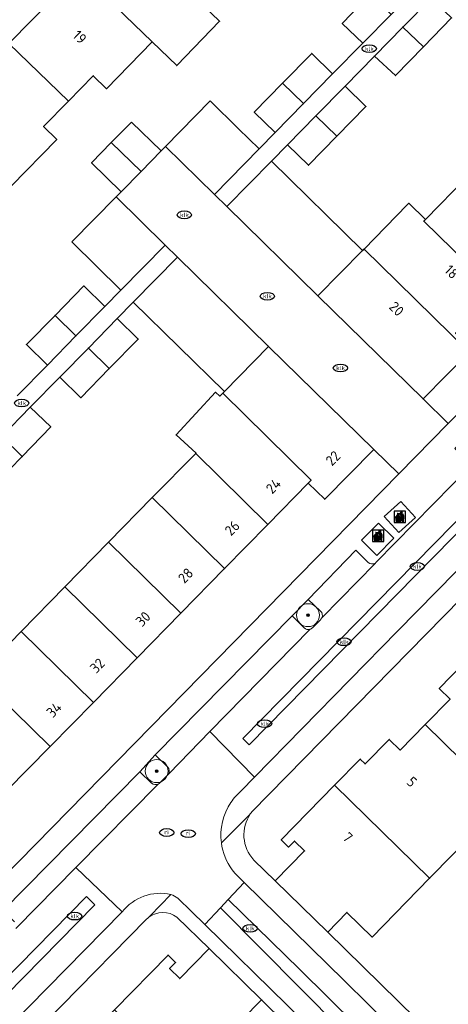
# Model space of a CAD drawing. Header units: metres. Extents: x 103671 to 105190, y 427150 to 429171.
# Tile 89 of 256: x 103792 to 103829, y 427876 to 427962. Entities that reach past the tile are written whole.
import ezdxf
from ezdxf.enums import TextEntityAlignment as Align

# ---------------------------------------------------------------- set-up
doc = ezdxf.new("R2010")
doc.units = ezdxf.units.M
for name, color, linetype, lineweight in [('B-WE-GR-BOOM-S', 253, 'Continuous', 25), ('B-WE-GR-HAAG-GV', 253, 'Continuous', 13), ('B-WE-IE-AFVAL APART PLAATS-S', 253, 'Continuous', 25), ('B-WE-IE-MEUBILAIR-S', 253, 'Continuous', 25), ('B-WE-IE-TERREINAFSCHEIDING_KUNSTMATIG_MUUR-G', 253, 'IE-TERREINAFSCHEIDING_KUNSTMATIG-SO', 18), ('B-WE-OG-BEBOUWING-GV', 253, 'Continuous', 35), ('B-WE-OG-BEBOUWING-T18', 7, 'Continuous', 18), ('B-WE-OG-TERREIN_ERF-GV', 253, 'Continuous', 18), ('B-WE-VH-GESLOTENVERHARDING_BETON-GV', 253, 'Continuous', 18), ('B-WE-VH-ONVERHARD_ZAND-GV', 253, 'Continuous', 18), ('B-WE-VH-OPENVERHARDING-GV', 253, 'Continuous', 18), ('B-WE-VH-OPENVERHARDING_BETONSTRAATSTEEN-GV', 253, 'Continuous', 18)]:
    doc.layers.add(name, color=color, linetype=linetype, lineweight=lineweight)
doc.styles.add('NLCS-ISO', font='NLCS-ISO.ttf')
doc.styles.add('NLCS-ISO-M500-T18', font='NLCS-ISO.ttf', dxfattribs={"height": 0.9})
doc.linetypes.add('IE-TERREINAFSCHEIDING_KUNSTMATIG-SO', pattern='A,4,[82,NLCS.SHX,S=0.75,R=90,X=0,Y=0],4,-2', length=10)

# ---------------------------------------------------------------- blocks, each defined once
blk = doc.blocks.new('SIE-AFVAL APART PLAATS-SO')
h = blk.add_hatch(color=256)
h.dxf.hatch_style = 1
h.paths.add_polyline_path([(-0.09, 0.07), (-1.76, 0.07, 0.819081), (-1.79, -0.09), (-1.4, -2.19, 0.36153), (-1.37, -2.21), (-0.47, -2.21, 0.36153), (-0.44, -2.19), (-0.05, -0.09, 0.819081)])
h.paths.add_polyline_path([(-0.16, -0.1), (-0.2, -0.33), (-0.49, -0.33), (-0.47, -0.1)], flags=16)
h.paths.add_polyline_path([(-0.55, -0.1), (-0.58, -0.33), (-0.87, -0.33), (-0.87, -0.1)], flags=16)
h.paths.add_polyline_path([(-0.22, -0.42), (-0.27, -0.73), (-0.53, -0.73), (-0.5, -0.42)], flags=16)
h.paths.add_polyline_path([(-0.58, -0.42), (-0.61, -0.73), (-0.87, -0.73), (-0.87, -0.42)], flags=16)
h.paths.add_polyline_path([(-0.95, -0.1), (-0.95, -0.33), (-1.27, -0.33), (-1.29, -0.1)], flags=16)
h.paths.add_polyline_path([(-0.95, -0.42), (-0.95, -0.73), (-1.23, -0.73), (-1.26, -0.42)], flags=16)
h.paths.add_polyline_path([(-0.29, -0.83), (-0.34, -1.09), (-0.56, -1.09), (-0.54, -0.83)], flags=16)
h.paths.add_polyline_path([(-0.62, -0.83), (-0.65, -1.09), (-0.87, -1.09), (-0.87, -0.83)], flags=16)
h.paths.add_polyline_path([(-0.95, -0.83), (-0.95, -1.09), (-1.2, -1.09), (-1.22, -0.83)], flags=16)
h.paths.add_polyline_path([(-1.35, -0.33), (-1.64, -0.33), (-1.69, -0.1), (-1.37, -0.1)], flags=16)
h.paths.add_polyline_path([(-1.34, -0.42), (-1.31, -0.73), (-1.57, -0.73), (-1.63, -0.42)], flags=16)
h.paths.add_polyline_path([(-0.36, -1.18), (-0.41, -1.44), (-0.6, -1.44), (-0.57, -1.18)], flags=16)
h.paths.add_polyline_path([(-0.65, -1.18), (-0.68, -1.44), (-0.87, -1.44), (-0.87, -1.18)], flags=16)
h.paths.add_polyline_path([(-1.3, -0.83), (-1.28, -1.09), (-1.5, -1.09), (-1.55, -0.83)], flags=16)
h.paths.add_polyline_path([(-0.95, -1.18), (-0.95, -1.44), (-1.17, -1.44), (-1.19, -1.18)], flags=16)
h.paths.add_polyline_path([(-0.42, -1.53), (-0.47, -1.79), (-0.63, -1.79), (-0.6, -1.53)], flags=16)
h.paths.add_polyline_path([(-1.27, -1.18), (-1.25, -1.44), (-1.44, -1.44), (-1.49, -1.18)], flags=16)
h.paths.add_polyline_path([(-0.69, -1.53), (-0.71, -1.79), (-0.87, -1.79), (-0.87, -1.53)], flags=16)
h.paths.add_polyline_path([(-0.95, -1.53), (-0.95, -1.79), (-1.13, -1.79), (-1.16, -1.53)], flags=16)
h.paths.add_polyline_path([(-1.24, -1.53), (-1.22, -1.79), (-1.37, -1.79), (-1.42, -1.53)], flags=16)
h.paths.add_polyline_path([(-0.49, -1.89), (-0.53, -2.13), (-0.66, -2.13), (-0.64, -1.89)], flags=16)
h.paths.add_polyline_path([(-0.72, -1.89), (-0.74, -2.13), (-0.87, -2.13), (-0.87, -1.89)], flags=16)
h.paths.add_polyline_path([(-0.95, -1.89), (-0.95, -2.13), (-1.1, -2.13), (-1.12, -1.89)], flags=16)
h.paths.add_polyline_path([(-1.21, -1.89), (-1.18, -2.13), (-1.31, -2.13), (-1.35, -1.89)], flags=16)
h.paths.add_polyline_path([(-0.19, 0.78, -0.01173), (-0.3, 0.78, -0.148797), (-0.42, 1.03, -0.136076), (-0.69, 0.87), (-0.78, 0.85, -0.038293), (-1.14, 0.96), (-1.19, 0.81, -0.243822), (-1.56, 0.45, 0.344326), (-1, 0.22, -0.139345), (-0.6, 0.22, 0.618436), (-0.56, 0.27, -0.441494), (-0.47, 0.44, 0.309048)])
h.paths.add_polyline_path([(-0.49, 0.51, 0.351556), (-0.64, 0.31, 0.121061), (-1.02, 0.29, -0.288745), (-1.45, 0.42, 0.203599), (-1.12, 0.79), (-1.09, 0.87, 0.083075), (-0.28, 0.71, -0.242261)], flags=16)
h.paths.add_polyline_path([(-0.4, 0.79, -0.023345), (-0.63, 0.82, 0.07081), (-0.46, 0.9, 0.059965)], flags=16)
h.paths.add_polyline_path([(1.12, 1.48), (-1.07, 1.48, 0.860559), (-1.08, 1.42), (0.29, 1, -0.146703), (0.53, 0.28, 0.421968), (0.56, 0.25), (1.6, 0.31, 0.450293), (1.63, 0.34, 0.122241)])
h.paths.add_polyline_path([(0.26, 1.93, 1), (1.07, 1.93, 1)])
h.paths.add_polyline_path([(1.65, 0.15, 0.429303), (1.62, 0.18), (0.55, 0.23, 0.38429), (0.51, 0.2), (0.16, -2.16, 0.83726), (0.22, -2.18), (0.99, -0.78, -0.688204), (1.05, -0.78), (1.36, -2.14, 0.84934), (1.42, -2.14)])
for p, q in [((-0.09, 0.07), (-1.76, 0.07)), ((-1.4, -2.19), (-1.79, -0.09)), ((-1.37, -0.1), (-1.69, -0.1)), ((-1.64, -0.33), (-1.69, -0.1)), ((-1.64, -0.33), (-1.35, -0.33)), ((-1.63, -0.42), (-1.34, -0.42)), ((-1.57, -0.73), (-1.63, -0.42)), ((-1.57, -0.73), (-1.31, -0.73)), ((-1.55, -0.83), (-1.3, -0.83)), ((-1.5, -1.09), (-1.55, -0.83)), ((-1.5, -1.09), (-1.28, -1.09)), ((-1.49, -1.18), (-1.27, -1.18)), ((-1.44, -1.44), (-1.49, -1.18)), ((-1.44, -1.44), (-1.25, -1.44)), ((-1.42, -1.53), (-1.24, -1.53)), ((-1.37, -1.79), (-1.42, -1.53)), ((-1.37, -1.79), (-1.22, -1.79)), ((-1.37, -2.21), (-0.47, -2.21)), ((-1.31, -2.13), (-1.35, -1.89)), ((-1.35, -1.89), (-1.21, -1.89)), ((-1.31, -2.13), (-1.18, -2.13)), ((-0.95, -0.1), (-1.29, -0.1)), ((-1.27, -0.33), (-0.95, -0.33)), ((-1.26, -0.42), (-0.95, -0.42)), ((-1.23, -0.73), (-0.95, -0.73)), ((-1.22, -0.83), (-0.95, -0.83)), ((-1.2, -1.09), (-0.95, -1.09)), ((-1.19, -1.18), (-0.95, -1.18)), ((-1.17, -1.44), (-0.95, -1.44)), ((-1.16, -1.53), (-0.95, -1.53)), ((-1.13, -1.79), (-0.95, -1.79)), ((-1.12, -1.89), (-0.95, -1.89)), ((-1.1, -2.13), (-0.95, -2.13)), ((-0.95, -0.1), (-0.95, -0.33)), ((-0.95, -0.42), (-0.95, -0.73)), ((-0.95, -0.83), (-0.95, -1.09)), ((-0.95, -1.18), (-0.95, -1.44)), ((-0.95, -1.53), (-0.95, -1.79)), ((-0.95, -1.89), (-0.95, -2.13)), ((-0.87, -0.1), (-0.87, -0.33)), ((-0.55, -0.1), (-0.87, -0.1)), ((-0.87, -0.33), (-0.58, -0.33)), ((-0.87, -0.42), (-0.87, -0.73)), ((-0.87, -0.42), (-0.58, -0.42)), ((-0.87, -0.73), (-0.61, -0.73)), ((-0.87, -0.83), (-0.62, -0.83)), ((-0.87, -0.83), (-0.87, -1.09)), ((-0.87, -1.09), (-0.65, -1.09)), ((-0.87, -1.18), (-0.65, -1.18)), ((-0.87, -1.18), (-0.87, -1.44)), ((-0.87, -1.44), (-0.68, -1.44)), ((-0.87, -1.53), (-0.69, -1.53)), ((-0.87, -1.53), (-0.87, -1.79)), ((-0.87, -1.79), (-0.71, -1.79)), ((-0.87, -1.89), (-0.87, -2.13)), ((-0.87, -1.89), (-0.72, -1.89)), ((-0.87, -2.13), (-0.74, -2.13)), ((-0.66, -2.13), (-0.53, -2.13)), ((-0.64, -1.89), (-0.49, -1.89)), ((-0.63, -1.79), (-0.47, -1.79)), ((-0.6, -1.44), (-0.41, -1.44)), ((-0.6, -1.53), (-0.42, -1.53)), ((-0.57, -1.18), (-0.36, -1.18)), ((-0.56, -1.09), (-0.34, -1.09)), ((-0.54, -0.83), (-0.29, -0.83)), ((-0.53, -0.73), (-0.27, -0.73)), ((-0.53, -2.13), (-0.49, -1.89)), ((-0.5, -0.42), (-0.22, -0.42)), ((-0.49, -0.33), (-0.2, -0.33)), ((-0.16, -0.1), (-0.47, -0.1)), ((-0.47, -1.79), (-0.42, -1.53)), ((-0.44, -2.19), (-0.05, -0.09)), ((-0.41, -1.44), (-0.36, -1.18)), ((-0.34, -1.09), (-0.29, -0.83)), ((-0.27, -0.73), (-0.22, -0.42)), ((-0.2, -0.33), (-0.16, -0.1))]:
    blk.add_line(p, q)
blk.add_lwpolyline([(-2.5, -2.51), (2.5, -2.51), (2.5, 2.49), (-2.5, 2.49)], close=True)
for points in [[(-0.78, 0.85, -0.038293), (-1.14, 0.96), (-1.19, 0.81, -0.243822), (-1.56, 0.45, 0.344326), (-1, 0.22, -0.139345), (-0.6, 0.22, 0.618436), (-0.56, 0.27, -0.441494), (-0.47, 0.44, 0.309048), (-0.19, 0.78, -0.01173), (-0.3, 0.78, -0.01173)], [(-0.78, 0.85), (-0.69, 0.87, 0.136076), (-0.42, 1.03, 0.156405), (-0.29, 0.77)], [(-0.78, 0.85), (-0.69, 0.87, 0.136076), (-0.42, 1.03, 0.148797), (-0.3, 0.78, 0.148797)], [(-0.63, 0.82, 0.07081), (-0.46, 0.9, 0.059965), (-0.4, 0.79, 0.059965)], [(-0.4, 0.79, -0.023345), (-0.63, 0.82)]]:
    blk.add_lwpolyline(points, format="xyb")
for points in [[(-1.09, 0.87), (-1.12, 0.79, -0.203599), (-1.45, 0.42, 0.288745), (-1.02, 0.29, -0.121061), (-0.64, 0.31, -0.351556), (-0.49, 0.51, 0.242261), (-0.28, 0.71, -0.083075)], [(-1.07, 1.48), (1.12, 1.48, -0.122241), (1.63, 0.34, -0.450293), (1.6, 0.31), (0.56, 0.25, -0.421968), (0.53, 0.28, 0.146703), (0.29, 1), (-1.08, 1.42, -0.860559)], [(0.55, 0.23), (1.62, 0.18, -0.429303), (1.65, 0.15), (1.42, -2.14, -0.84934), (1.36, -2.14), (1.05, -0.78, 0.688204), (0.99, -0.78), (0.22, -2.18, -0.83726), (0.16, -2.16), (0.51, 0.2, -0.38429)]]:
    blk.add_lwpolyline(points, format="xyb", close=True)
for points in [[(-1.35, -0.33), (-1.37, -0.1)], [(-1.31, -0.73), (-1.34, -0.42)], [(-1.28, -1.09), (-1.3, -0.83)], [(-1.27, -0.33), (-1.29, -0.1)], [(-1.25, -1.44), (-1.27, -1.18)], [(-1.23, -0.73), (-1.26, -0.42)], [(-1.22, -1.79), (-1.24, -1.53)], [(-1.2, -1.09), (-1.22, -0.83)], [(-1.18, -2.13), (-1.21, -1.89)], [(-1.17, -1.44), (-1.19, -1.18)], [(-1.18, -2.22), (-1.18, -2.21)], [(-1.13, -1.79), (-1.16, -1.53)], [(-1.1, -2.13), (-1.12, -1.89)], [(-0.74, -2.13), (-0.72, -1.89)], [(-0.71, -1.79), (-0.69, -1.53)], [(-0.68, -1.44), (-0.65, -1.18)], [(-0.66, -2.13), (-0.64, -1.89)], [(-0.65, -1.09), (-0.62, -0.83)], [(-0.63, -1.79), (-0.6, -1.53)], [(-0.61, -0.73), (-0.58, -0.42)], [(-0.6, -1.44), (-0.57, -1.18)], [(-0.58, -0.33), (-0.55, -0.1)], [(-0.56, -1.09), (-0.54, -0.83)], [(-0.53, -0.73), (-0.5, -0.42)], [(-0.49, -0.33), (-0.47, -0.1)]]:
    blk.add_lwpolyline(points)
blk.add_circle((0.66, 1.93), 0.401)
for centre, radius, start, end in [((-1.76, -0.01), 0.0869, 90, 247.281), ((-0.09, -0.01), 0.0869, 292.719, 90), ((-1.37, -2.18), 0.0318, 190.4943, 270), ((-0.47, -2.18), 0.0318, 270, 349.5057)]:
    blk.add_arc(centre, radius, start, end)
blk = doc.blocks.new('SIE-MEUBILAIR_PUT_KOLK-SO')
blk.add_ellipse((0, 0), major_axis=(1.25, 0), ratio=0.54)
at = {"style": 'NLCS-ISO'}
blk.add_text('klk', height=0.75, dxfattribs=at).set_placement((0.03, 0), align=Align.MIDDLE_CENTER)
blk = doc.blocks.new('SIE-MEUBILAIR_PUT_RIOOLPUT-SO')
blk.add_ellipse((0, 0), major_axis=(1.25, 0), ratio=0.54)
at = {"style": 'NLCS-ISO'}
blk.add_text('ri', height=0.75, dxfattribs=at).set_placement((-0.04, 0.07), align=Align.MIDDLE_CENTER)
blk = doc.blocks.new('SGR-BOOM_GBKN-SO')
at = {"linetype": 'ByBlock', "lineweight": 18}
h = blk.add_hatch(color=0, dxfattribs=at)
h.dxf.hatch_style = 1
edge = h.paths.add_edge_path()
edge.add_arc((0, 0), 0.25, 0, 360)
at = {"color": 0, "linetype": 'ByBlock', "lineweight": 18}
for radius in [2, 0.25]:
    blk.add_circle((0, 0), radius, dxfattribs=at)
at = {"color": 0, "linetype": 'ByBlock', "lineweight": 18, "style": 'NLCS-ISO'}
blk.add_attdef('SOORT', (2.5, 0), '', height=1.5, dxfattribs=at)

msp = doc.modelspace()

# ---------------------------------------------------------------- linework, layer by layer
at = {"layer": 'B-WE-GR-HAAG-GV', "flags": 128}
for points in [[(103817.896, 427910.054), (103816.818, 427911.067), (103815.411, 427909.649), (103816.469, 427908.594)], [(103817.178, 427908.597), (103817.909, 427909.338)], [(103804.555, 427896.462), (103803.472, 427897.528), (103802.125, 427896.046), (103803.16, 427895.054)], [(103803.88, 427895.084), (103804.556, 427895.749)]]:
    msp.add_lwpolyline(points, dxfattribs=at)
at = {"layer": 'B-WE-GR-HAAG-GV'}
for points in [[(103818.001, 427909.467, 0.329663), (103817.896, 427910.054)], [(103817.909, 427909.338, 0.077036), (103818.001, 427909.467)], [(103816.469, 427908.594, 0.27304), (103816.963, 427908.468)], [(103816.963, 427908.468, 0.127224), (103817.178, 427908.597)], [(103804.616, 427895.821, 0.365855), (103804.555, 427896.462)], [(103804.556, 427895.749, 0.060111), (103804.616, 427895.821)], [(103803.16, 427895.054, 0.317985), (103803.733, 427894.97)], [(103803.733, 427894.97, 0.095709), (103803.88, 427895.084)]]:
    msp.add_lwpolyline(points, format="xyb", dxfattribs=at)
at = {"layer": 'B-WE-IE-TERREINAFSCHEIDING_KUNSTMATIG_MUUR-G', "flags": 128}
msp.add_lwpolyline([(103833.618, 427875.631), (103832.914, 427874.961), (103829.278, 427871.501), (103818.515, 427882.06)], dxfattribs=at)
at = {"layer": 'B-WE-OG-BEBOUWING-GV', "flags": 128}
for points in [[(103796.876, 427965.835), (103803.218, 427959.702), (103805.345, 427957.645), (103809.085, 427961.512), (103806.982, 427963.546), (103800.678, 427969.711)], [(103790.714, 427959.554), (103795.897, 427954.542), (103798.066, 427956.757), (103799.223, 427955.623), (103803.218, 427959.702), (103796.876, 427965.835)], [(103824.043, 427962.107), (103822.233, 427963.86), (103819.783, 427961.31), (103821.576, 427959.597)], [(103827.527, 427963.526), (103825.058, 427961), (103826.877, 427959.286), (103829.318, 427961.798)], [(103826.877, 427959.286), (103825.058, 427961), (103822.589, 427958.475), (103824.436, 427956.773)], [(103790.714, 427959.554), (103784.55, 427953.271), (103790.903, 427947.128), (103794.885, 427951.194), (103793.728, 427952.327), (103795.897, 427954.542)], [(103818.946, 427956.922), (103817.124, 427958.707), (103814.583, 427956.113), (103816.406, 427954.33)], [(103816.406, 427954.33), (103814.583, 427956.113), (103812.107, 427953.584), (103813.927, 427951.802)], [(103820.031, 427955.858), (103817.492, 427953.268), (103819.316, 427951.484), (103821.853, 427954.074)], [(103801.405, 427952.716), (103799.643, 427950.919), (103802.238, 427948.41), (103803.983, 427950.19)], [(103819.316, 427951.484), (103817.492, 427953.268), (103815.013, 427950.738), (103816.836, 427948.953)], [(103799.643, 427950.919), (103797.924, 427949.165), (103800.502, 427946.639), (103802.238, 427948.41)], [(103830.692, 427947.928), (103827.043, 427944.218), (103826.898, 427944.07), (103833.208, 427937.898), (103836.99, 427941.756)], [(103827.043, 427944.218), (103825.601, 427945.632), (103825.454, 427945.482), (103821.683, 427941.636), (103824.59, 427938.787), (103830.858, 427932.644), (103831.1, 427932.89), (103829.676, 427934.294), (103833.208, 427937.898), (103826.898, 427944.07)], [(103821.683, 427941.636), (103821.566, 427941.517), (103817.669, 427937.542), (103826.831, 427928.56), (103830.858, 427932.644), (103824.59, 427938.787)], [(103799.081, 427936.638), (103797.258, 427938.423), (103794.735, 427935.846), (103796.56, 427934.066)], [(103796.56, 427934.066), (103794.735, 427935.846), (103792.242, 427933.3), (103794.062, 427931.518)], [(103800.166, 427935.574), (103797.646, 427933.003), (103799.465, 427931.215), (103801.988, 427933.79)], [(103799.465, 427931.215), (103797.646, 427933.003), (103795.147, 427930.454), (103796.971, 427928.669)], [(103809.503, 427929.212), (103809.356, 427929.062), (103817.073, 427921.467), (103816.821, 427921.21), (103818.263, 427919.812), (103822.526, 427924.148), (103813.354, 427933.139)], [(103809.356, 427929.062), (103809.104, 427928.805), (103808.727, 427929.141), (103805.292, 427925.418), (103807.034, 427923.843), (103807, 427923.809), (103813.299, 427917.618), (103816.821, 427921.21), (103817.073, 427921.467)], [(103790.079, 427925.283), (103791.868, 427923.53), (103794.359, 427926.116), (103792.578, 427927.832)], [(103789.006, 427924.188), (103787.67, 427922.825), (103789.494, 427921.067), (103790.804, 427922.426), (103791.868, 427923.53), (103790.079, 427925.283)], [(103807, 427923.809), (103803.22, 427919.951), (103809.528, 427913.771), (103813.299, 427917.618)], [(103803.22, 427919.951), (103799.406, 427916.058), (103805.712, 427909.879), (103809.528, 427913.771)], [(103805.712, 427909.879), (103799.406, 427916.058), (103795.591, 427912.166), (103801.897, 427905.987)], [(103795.591, 427912.166), (103791.777, 427908.273), (103798.082, 427902.095), (103801.897, 427905.987)], [(103791.777, 427908.273), (103787.993, 427904.41), (103794.296, 427898.233), (103798.082, 427902.095)], [(103840.431, 427900.035), (103832.148, 427908.147), (103829.914, 427905.869), (103830.342, 427905.45), (103828.244, 427903.311), (103829.193, 427902.38), (103827.014, 427900.158), (103834.987, 427892.348), (103837.405, 427894.809), (103836.334, 427895.86)], [(103787.993, 427904.41), (103784.208, 427900.547), (103790.504, 427894.365), (103794.296, 427898.233)], [(103834.987, 427892.348), (103827.014, 427900.158), (103824.829, 427897.931), (103823.88, 427898.861), (103821.782, 427896.722), (103821.354, 427897.142), (103819.122, 427894.866), (103827.402, 427886.751), (103831.494, 427890.932), (103832.565, 427889.883)], [(103813.937, 427886.535), (103818.515, 427882.06), (103820.188, 427883.771), (103822.384, 427881.624), (103827.402, 427886.751), (103819.122, 427894.866), (103814.459, 427890.111), (103815.106, 427889.474), (103815.618, 427889.993), (103816.493, 427889.132)], [(103799.924, 427875.287), (103808.2, 427867.167), (103813.237, 427872.303), (103811.06, 427874.438), (103812.747, 427876.158), (103808.168, 427880.613), (103805.614, 427878.002), (103804.72, 427878.877), (103805.245, 427879.413), (103804.594, 427880.05)]]:
    msp.add_lwpolyline(points, close=True, dxfattribs=at)
at = {"layer": 'B-WE-OG-TERREIN_ERF-GV', "flags": 128}
for points in [[(103829.495, 428003.435), (103813.533, 427987.125), (103774.354, 427947.153), (103751.888, 427924.229), (103752.58, 427923.551), (103756.838, 427927.877), (103758.281, 427926.494), (103761.803, 427930.085), (103765.571, 427933.925), (103769.352, 427937.78), (103773.19, 427941.691), (103777.028, 427945.603), (103780.794, 427949.442), (103784.55, 427953.271), (103790.714, 427959.554), (103796.876, 427965.835), (103800.678, 427969.711), (103804.495, 427973.602), (103808.276, 427977.456), (103812.058, 427981.311), (103815.827, 427985.153), (103826.576, 427996.114), (103827.659, 427995.125), (103829.458, 427996.943)], [(103830.224, 427966.221), (103827.527, 427963.526), (103829.318, 427961.798), (103826.877, 427959.286), (103824.436, 427956.773), (103822.589, 427958.475), (103820.031, 427955.858), (103821.853, 427954.074), (103819.316, 427951.484), (103816.836, 427948.953), (103815.013, 427950.738), (103813.613, 427949.309), (103821.566, 427941.517), (103821.683, 427941.636), (103825.454, 427945.482), (103825.601, 427945.632), (103827.043, 427944.218), (103830.692, 427947.928)], [(103791.431, 427928.835), (103794.062, 427931.518), (103792.242, 427933.3), (103794.735, 427935.846), (103797.258, 427938.423), (103799.081, 427936.638), (103800.469, 427938.053), (103796.205, 427942.254), (103800.052, 427946.18), (103800.502, 427946.639), (103797.924, 427949.165), (103799.643, 427950.919), (103801.405, 427952.716), (103803.983, 427950.19), (103804.374, 427950.589), (103808.259, 427954.555), (103810.744, 427952.119), (103812.527, 427950.373), (103813.927, 427951.802), (103812.107, 427953.584), (103814.583, 427956.113), (103817.124, 427958.707), (103818.946, 427956.922), (103821.576, 427959.597), (103819.783, 427961.31), (103822.233, 427963.86)], [(103806.982, 427963.546), (103809.085, 427961.512), (103805.345, 427957.645), (103803.218, 427959.702), (103799.223, 427955.623), (103798.066, 427956.757), (103795.897, 427954.542), (103793.728, 427952.327), (103794.885, 427951.194), (103790.903, 427947.128)], [(103830.858, 427932.644), (103826.831, 427928.56), (103829.031, 427926.426), (103853.171, 427950.948)], [(103787.993, 427904.41), (103791.777, 427908.273), (103795.591, 427912.166), (103799.406, 427916.058), (103803.22, 427919.951), (103807, 427923.809), (103807.034, 427923.843), (103805.292, 427925.418), (103808.727, 427929.141), (103809.104, 427928.805), (103809.356, 427929.062), (103809.503, 427929.212), (103801.56, 427936.995), (103800.166, 427935.574), (103801.988, 427933.79), (103799.465, 427931.215), (103796.971, 427928.669), (103795.147, 427930.454), (103792.578, 427927.832), (103794.359, 427926.116), (103791.868, 427923.53), (103790.804, 427922.426)], [(103836.238, 427917.355), (103811.893, 427892.533)], [(103812.085, 427888.345), (103813.937, 427886.535), (103816.493, 427889.132), (103815.618, 427889.993), (103815.106, 427889.474), (103814.459, 427890.111), (103819.122, 427894.866), (103821.354, 427897.142), (103821.782, 427896.722), (103823.88, 427898.861), (103824.829, 427897.931), (103827.014, 427900.158), (103829.193, 427902.38), (103828.244, 427903.311), (103830.342, 427905.45)], [(103831.494, 427890.932), (103827.402, 427886.751), (103822.384, 427881.624), (103820.188, 427883.771), (103818.515, 427882.06), (103829.278, 427871.501)], [(103802.689, 427883.154), (103765.88, 427845.642)], [(103791.661, 427866.015), (103792.599, 427865.093), (103794.772, 427867.304), (103796.959, 427869.529), (103796.021, 427870.451), (103798.126, 427872.598), (103797.698, 427873.017), (103799.924, 427875.287), (103804.594, 427880.05), (103805.245, 427879.413), (103804.72, 427878.877), (103805.614, 427878.002), (103808.168, 427880.613), (103805.351, 427883.354)], [(103823.189, 427865.868), (103812.747, 427876.158), (103811.06, 427874.438)]]:
    msp.add_lwpolyline(points, dxfattribs=at)
msp.add_lwpolyline([(103824.721, 427922.03), (103822.526, 427924.148), (103818.263, 427919.812), (103816.821, 427921.21), (103813.299, 427917.618), (103809.528, 427913.771), (103805.712, 427909.879), (103801.897, 427905.987), (103798.082, 427902.095), (103794.296, 427898.233), (103790.504, 427894.365), (103784.357, 427888.094), (103778.189, 427881.803), (103772.146, 427875.638), (103768.079, 427871.49), (103764.012, 427867.342), (103759.946, 427863.194), (103755.396, 427858.552), (103751.875, 427854.961), (103753.303, 427853.56), (103749.035, 427849.212), (103751.213, 427847.073)], close=True, dxfattribs=at)
at = {"layer": 'B-WE-OG-TERREIN_ERF-GV'}
for points in [[(103811.788, 427892.391, 0.35665), (103812.085, 427888.345)], [(103811.893, 427892.533, 0.020392), (103811.788, 427892.391)], [(103805.351, 427883.354, 0.342442), (103802.901, 427883.345)], [(103802.901, 427883.345, 0.036992), (103802.689, 427883.154)]]:
    msp.add_lwpolyline(points, format="xyb", dxfattribs=at)
at = {"layer": 'B-WE-VH-GESLOTENVERHARDING_BETON-GV', "flags": 128}
for points in [[(103824.717, 427916.907), (103826.163, 427918.23), (103824.894, 427919.617), (103823.448, 427918.294)], [(103822.803, 427914.914), (103824.284, 427916.413), (103822.947, 427917.734), (103821.465, 427916.235)]]:
    msp.add_lwpolyline(points, close=True, dxfattribs=at)
at = {"layer": 'B-WE-VH-ONVERHARD_ZAND-GV', "flags": 128}
for points in [[(103817.896, 427910.054), (103816.818, 427911.067), (103815.411, 427909.649), (103816.469, 427908.594)], [(103817.178, 427908.597), (103817.909, 427909.338)], [(103804.555, 427896.462), (103803.472, 427897.528), (103802.125, 427896.046), (103803.16, 427895.054)], [(103803.88, 427895.084), (103804.556, 427895.749)]]:
    msp.add_lwpolyline(points, dxfattribs=at)
at = {"layer": 'B-WE-VH-ONVERHARD_ZAND-GV'}
for points in [[(103818.001, 427909.467, 0.329663), (103817.896, 427910.054)], [(103817.909, 427909.338, 0.077036), (103818.001, 427909.467)], [(103816.469, 427908.594, 0.27304), (103816.963, 427908.468)], [(103816.963, 427908.468, 0.127224), (103817.178, 427908.597)], [(103804.616, 427895.821, 0.365855), (103804.555, 427896.462)], [(103804.556, 427895.749, 0.060111), (103804.616, 427895.821)], [(103803.16, 427895.054, 0.317985), (103803.733, 427894.97)], [(103803.733, 427894.97, 0.095709), (103803.88, 427895.084)]]:
    msp.add_lwpolyline(points, format="xyb", dxfattribs=at)
at = {"layer": 'B-WE-VH-OPENVERHARDING-GV', "flags": 128}
for points in [[(103816.406, 427954.33), (103813.927, 427951.802), (103812.527, 427950.373), (103808.635, 427946.407), (103809.725, 427945.34), (103813.613, 427949.309), (103815.013, 427950.738), (103817.492, 427953.268), (103820.031, 427955.858), (103822.589, 427958.475), (103825.058, 427961), (103827.527, 427963.526), (103830.224, 427966.221), (103832.714, 427968.707), (103831.672, 427969.833), (103829.246, 427967.237), (103826.509, 427964.617), (103824.043, 427962.107), (103821.576, 427959.597), (103818.946, 427956.922)], [(103812.527, 427950.373), (103810.744, 427952.119), (103808.259, 427954.555), (103804.374, 427950.589), (103808.635, 427946.407)], [(103803.983, 427950.19), (103802.238, 427948.41), (103800.502, 427946.639), (103800.052, 427946.18), (103804.328, 427941.989), (103805.413, 427940.925), (103813.354, 427933.139), (103822.526, 427924.148), (103824.721, 427922.03), (103829.031, 427926.426), (103826.831, 427928.56), (103817.669, 427937.542), (103809.725, 427945.34), (103808.635, 427946.407), (103804.374, 427950.589)], [(103817.669, 427937.542), (103821.566, 427941.517), (103813.613, 427949.309), (103809.725, 427945.34)], [(103800.469, 427938.053), (103804.328, 427941.989), (103800.052, 427946.18), (103796.205, 427942.254)], [(103813.354, 427933.139), (103805.413, 427940.925), (103801.56, 427936.995), (103809.503, 427929.212)], [(103824.894, 427919.617), (103826.163, 427918.23), (103824.717, 427916.907), (103823.448, 427918.294)], [(103822.947, 427917.734), (103824.284, 427916.413), (103822.803, 427914.914), (103821.465, 427916.235)]]:
    msp.add_lwpolyline(points, close=True, dxfattribs=at)
for points in [[(103822.752, 427914.317), (103831.044, 427922.764), (103829.616, 427924.247), (103831.028, 427925.688), (103831.068, 427925.649), (103843.865, 427938.601), (103845.243, 427940.087), (103853.503, 427948.51), (103853.43, 427948.586), (103854.913, 427950.074), (103856.358, 427948.566), (103860.679, 427953.006), (103858.655, 427956.5), (103857.277, 427955.103), (103854.501, 427952.288), (103853.171, 427950.948), (103829.031, 427926.426), (103824.721, 427922.03), (103751.213, 427847.073)], [(103790.079, 427925.283), (103792.578, 427927.832), (103795.147, 427930.454), (103797.646, 427933.003), (103800.166, 427935.574), (103801.56, 427936.995), (103805.413, 427940.925), (103804.328, 427941.989), (103800.469, 427938.053), (103799.081, 427936.638), (103796.56, 427934.066), (103794.062, 427931.518), (103791.431, 427928.835)], [(103757.848, 427848.912), (103756.795, 427849.919), (103761.069, 427854.295), (103762.454, 427855.693), (103775.475, 427868.935), (103776.849, 427870.352), (103788.768, 427882.476), (103790.193, 427883.91), (103802.125, 427896.046), (103803.472, 427897.528), (103815.411, 427909.649), (103816.818, 427911.067), (103820.965, 427915.365), (103822.045, 427914.31)]]:
    msp.add_lwpolyline(points, dxfattribs=at)
at = {"layer": 'B-WE-VH-OPENVERHARDING-GV'}
for points in [[(103822.045, 427914.31, 0.354542), (103822.673, 427914.251)], [(103822.673, 427914.251, 0.048505), (103822.752, 427914.317)]]:
    msp.add_lwpolyline(points, format="xyb", dxfattribs=at)
at = {"layer": 'B-WE-VH-OPENVERHARDING_BETONSTRAATSTEEN-GV', "flags": 128}
for points in [[(103811.111, 427898.944), (103811.671, 427898.394), (103858.431, 427945.975), (103857.872, 427946.525)], [(103811.111, 427898.944), (103857.872, 427946.525), (103858.431, 427945.975), (103811.671, 427898.394)], [(103766.547, 427853.65), (103767.277, 427852.933), (103798.202, 427884.437), (103797.472, 427885.153)], [(103766.547, 427853.65), (103797.472, 427885.153), (103798.202, 427884.437), (103767.277, 427852.933)], [(103809.171, 427884.176), (103837.097, 427856.012), (103845.889, 427846.536), (103864.991, 427826.378), (103872.138, 427818.836), (103872.809, 427819.471), (103856.912, 427836.246), (103828.098, 427866.892), (103821.054, 427873.87), (103816.057, 427878.819), (103809.848, 427884.9)]]:
    msp.add_lwpolyline(points, close=True, dxfattribs=at)
for points in [[(103816.963, 427908.468), (103816.956, 427908.461), (103808.248, 427899.54), (103812.122, 427895.573), (103824.599, 427908.314), (103838.216, 427922.138), (103848.805, 427932.975), (103855.686, 427940.057)], [(103855.686, 427940.057), (103848.805, 427932.975), (103838.216, 427922.138), (103824.599, 427908.314), (103812.122, 427895.573), (103810.959, 427894.385), (103810.502, 427893.918)], [(103811.893, 427892.533), (103836.238, 427917.355), (103837.735, 427918.881), (103845.852, 427927.157), (103852.703, 427934.181)], [(103832.139, 427923.879), (103831.044, 427922.764), (103822.752, 427914.317)], [(103822.045, 427914.31), (103820.965, 427915.365), (103816.818, 427911.067), (103817.896, 427910.054)], [(103818.001, 427909.467), (103818.023, 427909.489), (103822.645, 427914.223), (103822.673, 427914.251)], [(103822.673, 427914.251), (103822.645, 427914.223), (103818.023, 427909.489), (103818.001, 427909.467)], [(103816.469, 427908.594), (103815.411, 427909.649), (103803.472, 427897.528), (103804.555, 427896.462)], [(103817.909, 427909.338), (103817.178, 427908.597)], [(103804.616, 427895.821), (103804.696, 427895.902), (103808.248, 427899.54), (103816.956, 427908.461), (103816.963, 427908.468)], [(103810.502, 427893.918), (103810.959, 427894.385), (103812.122, 427895.573), (103808.248, 427899.54), (103804.696, 427895.902), (103804.616, 427895.821)], [(103803.16, 427895.054), (103802.125, 427896.046), (103790.193, 427883.91), (103791.204, 427882.94)], [(103791.308, 427882.36), (103791.363, 427882.417), (103796.548, 427887.679), (103803.715, 427894.952), (103803.733, 427894.97)], [(103803.733, 427894.97), (103803.715, 427894.952), (103796.548, 427887.679), (103800.582, 427883.822)], [(103804.556, 427895.749), (103803.88, 427895.084)], [(103811.788, 427892.391), (103811.629, 427892.231), (103809.24, 427889.83)], [(103809.24, 427889.83), (103811.629, 427892.231), (103811.788, 427892.391)], [(103880.216, 427821.329), (103880.261, 427821.373), (103881.702, 427822.744), (103881.88, 427822.916), (103881.299, 427823.539), (103879.474, 427825.496), (103879.091, 427825.906), (103877.424, 427827.683), (103873.49, 427831.864), (103834.204, 427873.591), (103832.914, 427874.961), (103829.278, 427871.501), (103818.515, 427882.06), (103813.937, 427886.535), (103812.085, 427888.345)], [(103777.137, 427867.813), (103777.099, 427867.775), (103763.701, 427854.166), (103767.64, 427850.209), (103777.25, 427860.003), (103789.164, 427872.218), (103800.582, 427883.822), (103796.548, 427887.679), (103791.363, 427882.417), (103791.308, 427882.36)], [(103805.451, 427885.022), (103806.642, 427883.854), (103807.804, 427882.715), (103809.171, 427884.176), (103809.848, 427884.9), (103811.227, 427886.373), (103810.693, 427886.896)], [(103830.571, 427867.37), (103819.949, 427877.831), (103811.227, 427886.373), (103809.848, 427884.9), (103816.057, 427878.819), (103821.054, 427873.87), (103828.098, 427866.892), (103856.912, 427836.246), (103872.809, 427819.471), (103872.138, 427818.836), (103864.991, 427826.378), (103845.889, 427846.536), (103837.097, 427856.012), (103809.171, 427884.176), (103807.804, 427882.715), (103814.973, 427875.683), (103823.302, 427867.521), (103826.791, 427863.863)], [(103810.693, 427886.896), (103811.227, 427886.373), (103819.949, 427877.831), (103830.571, 427867.37)], [(103804.837, 427885.343), (103803.023, 427883.471), (103802.901, 427883.345)], [(103802.901, 427883.345), (103803.023, 427883.471), (103804.837, 427885.343)], [(103826.791, 427863.863), (103823.302, 427867.521), (103814.973, 427875.683), (103807.804, 427882.715), (103806.642, 427883.854), (103805.451, 427885.022)], [(103800.582, 427883.822), (103789.164, 427872.218), (103777.25, 427860.003), (103767.64, 427850.209), (103764.449, 427846.957)], [(103765.88, 427845.642), (103802.689, 427883.154)], [(103805.351, 427883.354), (103808.168, 427880.613), (103812.747, 427876.158), (103823.189, 427865.868), (103819.05, 427861.95), (103820.305, 427860.617), (103859.655, 427818.835), (103863.586, 427814.669), (103865.302, 427812.851), (103865.707, 427812.414), (103868.128, 427809.806), (103869.141, 427810.767), (103870.297, 427811.87)]]:
    msp.add_lwpolyline(points, dxfattribs=at)
at = {"layer": 'B-WE-VH-OPENVERHARDING_BETONSTRAATSTEEN-GV'}
for points in [[(103822.673, 427914.251, -0.354542), (103822.045, 427914.31)], [(103822.752, 427914.317, -0.048505), (103822.673, 427914.251)], [(103817.896, 427910.054, -0.329663), (103818.001, 427909.467)], [(103818.001, 427909.467, -0.077036), (103817.909, 427909.338)], [(103816.963, 427908.468, -0.27304), (103816.469, 427908.594)], [(103817.178, 427908.597, -0.127224), (103816.963, 427908.468)], [(103804.555, 427896.462, -0.365855), (103804.616, 427895.821)], [(103804.616, 427895.821, -0.060111), (103804.556, 427895.749)], [(103803.733, 427894.97, -0.317985), (103803.16, 427895.054)], [(103803.88, 427895.084, -0.095709), (103803.733, 427894.97)], [(103809.24, 427889.83, -0.183953), (103810.074, 427893.371)], [(103810.074, 427893.371, 0.183953), (103809.24, 427889.83)], [(103810.074, 427893.371, -0.033719), (103810.502, 427893.918)], [(103810.502, 427893.918, 0.033719), (103810.074, 427893.371)], [(103812.085, 427888.345, -0.35665), (103811.788, 427892.391)], [(103811.788, 427892.391, -0.020392), (103811.893, 427892.533)], [(103810.177, 427887.498, -0.124945), (103809.24, 427889.83)], [(103809.24, 427889.83, 0.124945), (103810.177, 427887.498)], [(103810.693, 427886.896, -0.039398), (103810.177, 427887.498)], [(103810.177, 427887.498, 0.039398), (103810.693, 427886.896)], [(103800.582, 427883.822, -0.286997), (103804.837, 427885.343)], [(103804.837, 427885.343, 0.286997), (103800.582, 427883.822)], [(103804.837, 427885.343, -0.052909), (103805.451, 427885.022)], [(103805.451, 427885.022, 0.052909), (103804.837, 427885.343)], [(103802.901, 427883.345, -0.342442), (103805.351, 427883.354)], [(103802.689, 427883.154, -0.036992), (103802.901, 427883.345)]]:
    msp.add_lwpolyline(points, format="xyb", dxfattribs=at)

# ---------------------------------------------------------------- block references
at = {"layer": 'B-WE-GR-BOOM-S', "xscale": 0.5, "yscale": 0.5, "zscale": 0.5}
for p in [(103816.8, 427909.7), (103803.6, 427896.1)]:
    msp.add_blockref('SGR-BOOM_GBKN-SO', p, dxfattribs=at)
at = {"layer": 'B-WE-IE-AFVAL APART PLAATS-S', "xscale": 0.2, "yscale": 0.2, "zscale": 0.2}
for p in [(103824.806, 427918.279), (103822.919, 427916.616)]:
    msp.add_blockref('SIE-AFVAL APART PLAATS-SO', p, dxfattribs=at)
at = {"layer": 'B-WE-IE-MEUBILAIR-S', "xscale": 0.5, "yscale": 0.5, "zscale": 0.5}
for name, p in [('SIE-MEUBILAIR_PUT_KOLK-SO', (103822.14, 427959.11)), ('SIE-MEUBILAIR_PUT_KOLK-SO', (103806.01, 427944.62)), ('SIE-MEUBILAIR_PUT_KOLK-SO', (103813.25, 427937.52)), ('SIE-MEUBILAIR_PUT_KOLK-SO', (103819.63, 427931.26)), ('SIE-MEUBILAIR_PUT_KOLK-SO', (103791.82, 427928.2)), ('SIE-MEUBILAIR_PUT_KOLK-SO', (103826.33, 427913.95)), ('SIE-MEUBILAIR_PUT_KOLK-SO', (103819.94, 427907.38)), ('SIE-MEUBILAIR_PUT_KOLK-SO', (103813.01, 427900.24)), ('SIE-MEUBILAIR_PUT_RIOOLPUT-SO', (103804.478, 427890.744)), ('SIE-MEUBILAIR_PUT_RIOOLPUT-SO', (103806.352, 427890.641)), ('SIE-MEUBILAIR_PUT_KOLK-SO', (103796.44, 427883.45)), ('SIE-MEUBILAIR_PUT_KOLK-SO', (103811.75, 427882.38))]:
    msp.add_blockref(name, p, dxfattribs=at)

# ---------------------------------------------------------------- texts
at = {"layer": 'B-WE-OG-BEBOUWING-T18', "style": 'NLCS-ISO-M500-T18'}
for s, rotation, p in [('19', 315.5, (103796.885, 427960.132)), ('18', 315.6, (103829.32, 427939.646)), ('20', 315.6, (103824.523, 427936.424)), ('22', 45.5, (103818.977, 427923.391)), ('24', 45.6, (103813.785, 427920.971)), ('26', 45.6, (103810.186, 427917.299)), ('28', 45.6, (103806.128, 427913.16)), ('30', 45.6, (103802.418, 427909.376)), ('32', 45.6, (103798.42, 427905.297)), ('34', 45.6, (103794.651, 427901.452)), ('5', 315.6, (103825.858, 427895.165)), ('7', 315.6, (103820.264, 427890.318))]:
    msp.add_text(s, height=0.9, rotation=rotation, dxfattribs=at).set_placement(p, align=Align.MIDDLE)

doc.saveas('drawing.dxf')
